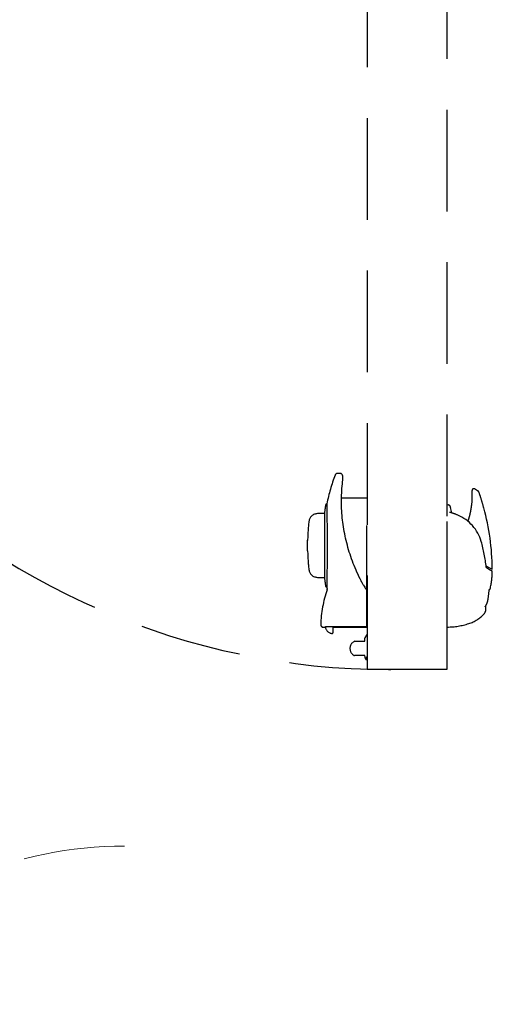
# Model space of a CAD drawing. Header units: millimetres. Extents: x 6161 to 8965, y -9035 to -5431.
# Tile 115 of 256: x 7979 to 8038, y -7456 to -7333. Entities that reach past the tile are written whole.
import ezdxf

# ---------------------------------------------------------------- set-up
doc = ezdxf.new("R2010")
doc.units = ezdxf.units.MM
doc.linetypes.add('DASHED', pattern=[19.05, 12.7, -6.35])
doc.layers.add('drzwi', color=30, linetype='Continuous', lineweight=20)
doc.layers.add('Komory', color=132, linetype='Continuous')
doc.styles.add('Incold_std', font='romans.shx', dxfattribs={"width": 0.8})

# ---------------------------------------------------------------- blocks, each defined once
blk = doc.blocks.new('*U504')
at = {"color": 254, "linetype": 'DASHED', "true_color": 0xcfcfcf, "transparency": 33554687}
for p, q in [((-0.09, 96.41), (-0.09, 95.68)), ((-14.37, 95.72), (-14.37, 80.42)), ((-14.35, 95.22), (-14.37, 95.22)), ((-14.35, 95.22), (-14.35, 80.79)), ((-0.15, 95.72), (-4.3, 95.72)), ((-4.3, 95.72), (-4.3, 79.63)), ((-4.3, 95.71), (0.86, 95.68)), ((-0.15, 95.72), (-0.15, 95.68)), ((0.87, 95.68), (0.86, 95.68)), ((0.9, 95.68), (0.87, 95.68)), ((0.93, 95.68), (0.9, 95.68)), ((0.95, 95.68), (0.93, 95.68)), ((0.95, 95.73), (0.95, 95.68)), ((1.15, 95.73), (0.95, 95.73)), ((0.95, 95.68), (0.95, 95.68)), ((-19.2, 93.45), (-19.2, 93.02)), ((-4.12, 90.86), (-4.19, 90.98)), ((-4.05, 90.74), (-4.12, 90.86)), ((-3.96, 90.59), (-4.05, 90.74)), ((-3.87, 90.44), (-3.96, 90.59)), ((-3.87, 90.44), (-3.77, 90.26)), ((-3.77, 90.26), (-3.76, 90.24)), ((-3.76, 90.24), (-3.72, 90.18)), ((-3.72, 90.18), (-3.7, 90.15)), ((-3.7, 90.15), (-3.61, 89.96)), ((-3.61, 89.96), (-3.47, 89.69)), ((0.68, 89.79), (0.69, 89.96)), ((0.69, 90.46), (0.7, 90.55)), ((0.69, 90.36), (0.69, 90.46)), ((0.69, 90.24), (0.69, 90.36)), ((0.69, 90.11), (0.69, 90.24)), ((0.69, 89.96), (0.69, 90.11)), ((0.7, 90.72), (0.7, 90.75)), ((0.7, 90.75), (0.7, 90.75)), ((0.7, 90.68), (0.7, 90.72)), ((0.72, 90.71), (0.7, 90.71)), ((0.7, 90.62), (0.7, 90.68)), ((0.7, 90.55), (0.7, 90.62)), ((-3.47, 89.69), (-3.33, 89.42)), ((-3.33, 89.42), (-3.21, 89.15)), ((-3.21, 89.15), (-3.08, 88.87)), ((-3.08, 88.87), (-2.96, 88.6)), ((-2.96, 88.6), (-2.84, 88.32)), ((0.66, 88.37), (0.67, 88.6)), ((0.67, 89.23), (0.68, 89.43)), ((0.67, 89.03), (0.67, 89.23)), ((0.67, 88.82), (0.67, 89.03)), ((0.67, 88.6), (0.67, 88.82)), ((0.68, 89.62), (0.68, 89.79)), ((0.68, 89.43), (0.68, 89.62)), ((0.98, 81.43), (0.98, 89.63)), ((1.86, 89.51), (0.98, 89.53)), ((-19.92, 88.49), (-19.77, 88.4)), ((-19.77, 88.4), (-19.23, 88.09)), ((-2.84, 88.32), (-2.73, 88.04)), ((-2.73, 88.04), (-2.62, 87.76)), ((-2.62, 87.76), (-2.51, 87.48)), ((-2.51, 87.48), (-2.41, 87.2)), ((0.66, 88.12), (0.66, 88.37)), ((0.66, 87.86), (0.66, 88.12)), ((0.66, 87.59), (0.66, 87.86)), ((0.66, 87.32), (0.66, 87.59)), ((-2.41, 87.2), (-2.31, 86.92)), ((-2.31, 86.92), (-2.21, 86.63)), ((-2.21, 86.63), (-2.12, 86.35)), ((-2.12, 86.35), (-2.04, 86.07)), ((0.65, 87.04), (0.66, 87.32)), ((0.65, 86.76), (0.65, 87.04)), ((0.65, 86.47), (0.65, 86.76)), ((0.65, 86.18), (0.65, 86.47)), ((0.65, 85.89), (0.65, 86.18)), ((3.09, 86.18), (3.09, 84.88)), ((-2.04, 86.07), (-1.95, 85.78)), ((-1.95, 85.78), (-1.88, 85.49)), ((-1.88, 85.49), (-1.8, 85.21)), ((-1.8, 85.21), (-1.73, 84.92)), ((-1.73, 84.92), (-1.66, 84.63)), ((0.65, 85.6), (0.65, 85.89)), ((0.65, 85.3), (0.65, 85.6)), ((0.65, 85.01), (0.65, 85.3)), ((0.65, 84.72), (0.65, 85.01)), ((-1.66, 84.63), (-1.6, 84.35)), ((-1.6, 84.35), (-1.54, 84.06)), ((-1.54, 84.06), (-1.49, 83.78)), ((-1.49, 83.78), (-1.44, 83.49)), ((0.65, 84.43), (0.65, 84.72)), ((0.65, 84.15), (0.65, 84.43)), ((0.66, 83.86), (0.65, 84.15)), ((0.66, 83.59), (0.66, 83.86)), ((-1.44, 83.49), (-1.39, 83.2)), ((-1.39, 83.2), (-1.35, 82.92)), ((-1.35, 82.92), (-1.31, 82.63)), ((-1.31, 82.63), (-1.27, 82.35)), ((0.66, 83.32), (0.66, 83.59)), ((0.66, 83.06), (0.66, 83.32)), ((0.66, 82.8), (0.66, 83.06)), ((0.67, 82.56), (0.66, 82.8)), ((0.67, 82.32), (0.67, 82.56)), ((-14.92, 81.46), (-14.79, 80.77)), ((-1.27, 82.35), (-1.24, 82.06)), ((-1.24, 82.06), (-1.22, 81.78)), ((-1.22, 81.78), (-1.19, 81.49)), ((-1.19, 81.49), (-1.18, 81.21)), ((-1.18, 81.21), (-1.16, 80.92)), ((0.67, 82.09), (0.67, 82.32)), ((0.67, 81.88), (0.67, 82.09)), ((0.68, 81.67), (0.67, 81.88)), ((0.68, 81.48), (0.68, 81.67)), ((0.68, 81.3), (0.68, 81.48)), ((0.68, 81.14), (0.68, 81.3)), ((0.98, 81.53), (1.86, 81.55)), ((-14.37, 80.42), (-14.49, 80.45)), ((-14.35, 80.79), (-14.37, 80.8)), ((-1.16, 80.92), (-1.15, 80.64)), ((-1.15, 80.64), (-1.14, 80.36)), ((-1.14, 80.36), (-1.14, 80.07)), ((-1.14, 80.07), (-1.14, 79.79)), ((0.69, 80.98), (0.68, 81.14)), ((0.69, 80.85), (0.69, 80.98)), ((0.69, 80.72), (0.69, 80.85)), ((0.69, 80.62), (0.69, 80.72)), ((0.7, 80.53), (0.69, 80.62)), ((0.7, 80.45), (0.7, 80.53)), ((0.7, 80.39), (0.7, 80.45)), ((0.7, 80.34), (0.7, 80.39)), ((0.7, 80.35), (0.72, 80.35)), ((0.7, 80.32), (0.7, 80.34)), ((0.7, 80.31), (0.7, 80.32)), ((0.7, 80.31), (0.7, 80.31)), ((-4.3, 79.63), (-1.14, 79.6)), ((-1.17, 78.95), (-1.18, 78.67)), ((-1.15, 79.23), (-1.17, 78.95)), ((-1.14, 79.51), (-1.15, 79.23)), ((-1.14, 79.79), (-1.14, 79.51)), ((-18.16, 78.68), (-17.78, 78.46)), ((-1.27, 77.65), (-1.28, 77.57)), ((-1.28, 77.57), (-1.28, 77.49)), ((-1.26, 77.74), (-1.27, 77.65)), ((-1.25, 77.82), (-1.26, 77.74)), ((-1.24, 78.01), (-1.25, 77.91)), ((-1.25, 77.91), (-1.25, 77.82)), ((-1.23, 78.09), (-1.24, 78.01)), ((-1.2, 78.4), (-1.23, 78.12)), ((-1.23, 78.12), (-1.23, 78.09)), ((-1.18, 78.67), (-1.2, 78.4)), ((-1.29, 77.27), (-1.3, 77.2)), ((-1.3, 77.2), (-1.3, 77.14)), ((-1.3, 77.14), (-1.3, 77.08)), ((-1.3, 77.08), (-1.3, 77.03)), ((-1.3, 77.03), (-1.3, 76.98)), ((-1.3, 76.98), (-1.3, 76.93)), ((-1.3, 76.93), (-1.3, 76.89)), ((-1.3, 76.89), (-1.29, 76.84)), ((-1.28, 77.49), (-1.29, 77.41)), ((-1.29, 77.41), (-1.29, 77.34)), ((-1.29, 77.34), (-1.29, 77.27)), ((-1.29, 76.84), (-1.29, 76.81)), ((-1.29, 76.81), (-1.28, 76.77)), ((-1.28, 76.77), (-1.27, 76.74)), ((-1.27, 76.74), (-1.26, 76.72)), ((-1.26, 76.72), (-1.25, 76.7)), ((-1.25, 76.7), (-1.24, 76.68)), ((-1.24, 76.68), (-1.23, 76.68)), ((-1.23, 76.67), (-1.21, 76.66)), ((-1.21, 76.66), (-1.18, 76.63)), ((-1.18, 76.63), (-1.16, 76.61)), ((-1.16, 76.61), (-1.14, 76.59)), ((-1.14, 76.59), (-1.12, 76.58)), ((-1.12, 76.58), (-1.11, 76.57)), ((-1.11, 76.57), (-1.1, 76.56)), ((-1.1, 76.56), (-1.1, 76.56)), ((-1.1, 76.56), (-1.1, 76.56)), ((-1.03, 76.53), (-0.63, 76.53))]:
    blk.add_line(p, q, dxfattribs=at)
at = {"color": 254, "linetype": 'DASHED', "true_color": 0xcfcfcf, "transparency": 33554684}
for points in [[(-4.43, 13, 0.414214), (-4.35, 13.08), (-4.35, 100.92, 0.414214), (-4.43, 101), (-14.27, 101, 0.414814), (-14.35, 100.93), (-14.35, 13.09, 0.414814), (-14.27, 13), (-4.43, 13)], [(-4.15, 96.99), (-4.2, 96.99), (-4.2, 96.89, -0.175422), (-4.27, 96.7, -0.244753), (-4.29, 96.69), (-4.32, 96.69, -0.414214), (-4.35, 96.71), (-4.35, 99.46, -0.414214), (-4.32, 99.49), (-4.29, 99.49, -0.200685), (-4.27, 99.48), (-4.23, 99.43), (-4.3, 99.75), (-4.25, 99.76, -0.414214), (-4.13, 99.68), (-4.05, 99.29), (-2.77, 99.29, -0.649069), (-2.8, 97.49), (-4.05, 97.49), (-4.05, 97.09, -0.414214), (-4.15, 96.99)]]:
    blk.add_lwpolyline(points, format="xyb", dxfattribs=at)
blk.add_arc((-7.1, 9.9), 91.13, 358.293, 91.4158, dxfattribs=at)
at = {"color": 254, "linetype": 'DASHED', "true_color": 0xcfcfcf, "transparency": 33554687}
for centre, radius, start, end in [((0.01, 96.41), 0.1, 90, 180), ((0.01, 95.66), 0.85, 1.6226, 90), ((-15.68, 91), 4.5, 108, 136.6532), ((-14.29, 86.72), 9, 90.5, 108), ((-12.55, 95.73), 14, 340.5019, 358.7555), ((1.15, 95.43), 0.3, 358.7555, 89.5), ((-18.3, 93.47), 0.902, 136.6763, 181.4795), ((1440.08, -79.19), 1469.59, 173.29915, 173.34879), ((-17.71, 92.06), 1.77, 149.8398, 172.714), ((-12.42, 89.04), 7.87, 148.0399, 150.16), ((0.74, 91.02), 0.1, 160.8033, 192.8377), ((-11, 88.72), 9, 165.6725, 179.8155), ((-23.75, 85.53), 25, 12.0602, 12.6421), ((0.72, 90.59), 0.12, 9.1221, 90), ((-24.04, 86.61), 25.2, 6.8878, 9.1221), ((-19.95, 88.75), 0.05, 179.8178, 239.9955), ((-1730981.9, -2998027.4), 3461925.68, 60.00000387, 60.00001738), ((0.93, 89.63), 0.05, 0, 6.8878), ((1.84, 88.41), 1.1, 6.4294, 89), ((-19.95, 88.44), 0.05, 60, 180.5491), ((10, 88.73), 30, 180.5481, 195.2579), ((3.75, 91.11), 23.18, 187.1545, 195.214), ((-23.75, 85.53), 26.85, 1.3775, 6.4294), ((-13.78, 86.39), 5.02, 195.7072, 247.7388), ((-23.75, 85.53), 26.85, 353.5706, 358.6225), ((1.84, 82.65), 1.1, 271, 353.5706), ((-13.01, 88.08), 6.89, 247.169, 256.1485), ((-24.04, 84.45), 25.2, 350.8779, 353.1122), ((0.93, 81.43), 0.05, 353.1122, 0), ((10.02, 88.73), 30.01, 195.2584, 197.4201), ((-7.5, 79.28), 10, 174.3898, 183.5902), ((-14.4, 80.84), 0.4, 189.8416, 256.98), ((-23.75, 85.53), 25, 339.3765, 347.9417), ((0.72, 80.47), 0.12, 270, 350.8779), ((9.63, 88.61), 29.61, 197.4095, 199.122), ((-17.68, 78.63), 0.2, 240.0458, 6.6991), ((-1.16, 76.74), 0.0994, 223.1622, 228.2844), ((-1.03, 76.63), 0.1, 228.5596, 247.4387), ((-1.03, 76.63), 0.1, 247.4387, 270), ((-0.63, 76.83), 0.3, 269.9247, 339.3857)]:
    blk.add_arc(centre, radius, start, end, dxfattribs=at)
for points, knots in [([(-19.61, 91.07), (-19.61, 91.07), (-19.63, 91.06), (-19.65, 91.05), (-19.66, 91.03), (-19.68, 91.02), (-19.69, 91), (-19.7, 90.98), (-19.71, 90.97), (-19.72, 90.95), (-19.72, 90.95)], [0, 0, 0, 0, 0.232433, 0.455468, 0.67195, 0.883152, 1.089409, 1.291637, 1.491434, 1.690369, 1.690369, 1.690369, 1.690369]), ([(-19.27, 88.3), (-19.27, 88.3), (-19.27, 88.3), (-19.27, 88.3), (-19.26, 88.29), (-19.26, 88.29), (-19.26, 88.27), (-19.26, 88.25), (-19.25, 88.23), (-19.25, 88.22)], [0, 0, 0, 0, 0.0290633, 0.0714678, 0.0970914, 0.1891856, 0.2978479, 0.5497264, 0.8324144, 0.8324144, 0.8324144, 0.8324144]), ([(-16.97, 82.5), (-16.98, 82.46), (-17.01, 82.37), (-17.06, 82.21), (-17.12, 82.01), (-17.18, 81.8), (-17.23, 81.6), (-17.27, 81.41), (-17.31, 81.23), (-17.34, 81.05), (-17.37, 80.87), (-17.4, 80.69), (-17.42, 80.51), (-17.44, 80.37), (-17.45, 80.29), (-17.45, 80.26)], [17.111436, 17.111436, 17.111436, 17.111436, 18.224018, 20.113651, 22.180463, 24.288958, 26.716097, 28.391912, 30.195176, 32.128218, 33.887195, 35.711387, 37.691634, 39.144941, 40.092956, 40.092956, 40.092956, 40.092956]), ([(-18.34, 78.91), (-18.34, 78.9), (-18.34, 78.89), (-18.33, 78.86), (-18.32, 78.84), (-18.3, 78.82), (-18.29, 78.79), (-18.27, 78.77), (-18.25, 78.75), (-18.23, 78.73), (-18.21, 78.71), (-18.19, 78.69), (-18.17, 78.68), (-18.16, 78.68)], [0, 0, 0, 0, 0.199401, 0.485424, 0.754749, 1.002974, 1.27341, 1.527572, 1.816148, 2.125015, 2.404212, 2.697198, 2.999466, 2.999466, 2.999466, 2.999466])]:
    blk.add_open_spline(points, degree=3, knots=knots, dxfattribs=at)
at = {"insert": (29.66, -24), "char_height": 8, "width": 48, "attachment_point": 1, "rotation": 90, "style": 'Incold_std'}
blk.add_mtext('\\pi18.81905;80\\P\\pi15.77143;200', dxfattribs=at)

msp = doc.modelspace()

# ---------------------------------------------------------------- linework, layer by layer
at = {"layer": 'drzwi', "linetype": 'DASHED'}
msp.add_arc((7992.26, -7485.32), 49.5, 90, 270, dxfattribs=at)

# ---------------------------------------------------------------- block references
at = {"layer": 'Komory', "rotation": 180}
msp.add_blockref('*U504', (8018.24, -7312.74), dxfattribs=at)

doc.saveas('drawing.dxf')
